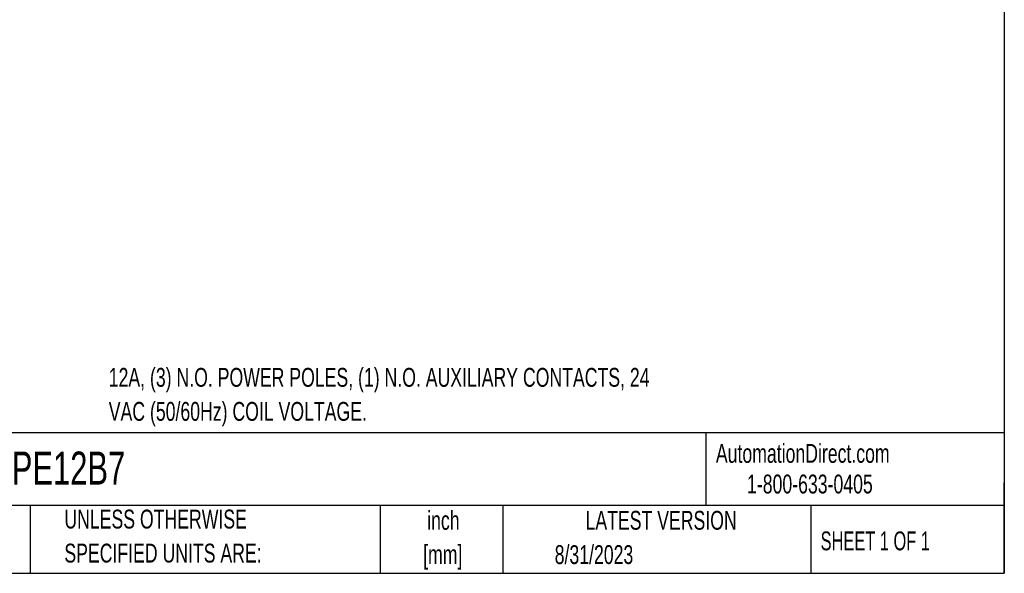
# Model space of a CAD drawing. Header units: inches. Extents: x 0.5 to 21.5, y 0.5 to 16.5.
# Tile 4 of 20: x 12.8 to 21.5, y 0.5 to 5.4. Entities that reach past the tile are written whole.
import ezdxf

# ---------------------------------------------------------------- set-up
doc = ezdxf.new("R2010")
doc.units = ezdxf.units.IN
doc.header["$LTSCALE"] = 2
doc.header["$MEASUREMENT"] = 0
doc.layers.add('TEXT', color=140, linetype='Continuous', lineweight=25)
doc.styles.add('SLDTEXTSTYLE0', font='TXT', dxfattribs={"width": 0.7})
doc.styles.add('SLDTEXTSTYLE1', font='TXT', dxfattribs={"width": 0.65})

# ---------------------------------------------------------------- blocks, each defined once
blk = doc.blocks.new('SW_NOTE_0')
at = {"layer": 'TEXT', "color": 0, "char_height": 0.166667, "attachment_point": 1, "style": 'SLDTEXTSTYLE0'}
for s, insert in [('12A, (3) N.O. POWER POLES, (1) N.O. AUXILIARY CONTACTS, 24', (0, 0.2148)), ('VAC (50/60Hz) COIL VOLTAGE.', (0, -0.0861))]:
    blk.add_mtext(s, dxfattribs=dict(at, insert=insert))
blk = doc.blocks.new('SW_NOTE_0_1')
at = {"layer": 'TEXT', "color": 0, "char_height": 0.16667, "attachment_point": 2, "style": 'SLDTEXTSTYLE0'}
for s, insert in [('inch', (0.25, 0.2148)), ('[mm]', (0.2444, -0.0861))]:
    blk.add_mtext(s, dxfattribs=dict(at, insert=insert))
blk = doc.blocks.new('SW_NOTE_0_2')
at = {"layer": 'TEXT', "color": 0, "char_height": 0.166667, "attachment_point": 1, "style": 'SLDTEXTSTYLE0'}
for s, insert in [('UNLESS OTHERWISE', (0, 0.2148)), ('SPECIFIED UNITS ARE:', (0, -0.0861))]:
    blk.add_mtext(s, dxfattribs=dict(at, insert=insert))

msp = doc.modelspace()

# ---------------------------------------------------------------- linework, layer by layer
at = {"layer": 'TEXT'}
for p, q in [((21.5, 16.5), (21.5, 0.5)), ((21.5, 1.7422), (0.5, 1.7422)), ((18.8642, 1.7422), (18.8642, 1.1)), ((21.5, 0.5), (21.5, 1.3)), ((21.5, 1.1), (0.5, 1.1)), ((12.8961, 1.1), (12.8961, 0.5)), ((15.9862, 1.1), (15.9862, 0.5)), ((17.0718, 1.1), (17.0718, 0.5)), ((19.7912, 1.1), (19.7912, 0.5)), ((0.5, 0.5), (21.5, 0.5))]:
    msp.add_line(p, q, dxfattribs=at)

# ---------------------------------------------------------------- block references
for name, p in [('SW_NOTE_0', (13.5895, 2.1014)), ('SW_NOTE_0_2', (13.1975, 0.8482)), ('SW_NOTE_0_1', (16.2952, 0.8365))]:
    msp.add_blockref(name, p, dxfattribs=at)

# ---------------------------------------------------------------- texts
for s, insert, char_height, attachment_point, style in [('AutomationDirect.com', (18.9524, 1.6438), 0.166667, 1, 'SLDTEXTSTYLE0'), ('DPE12B7', (12.536, 1.5763), 0.29167, 1, 'SLDTEXTSTYLE0'), ('1-800-633-0405', (19.2277, 1.373), 0.166667, 1, 'SLDTEXTSTYLE0'), ('LATEST VERSION', (18.4687, 1.0523), 0.166667, 2, 'SLDTEXTSTYLE0'), ('SHEET 1 OF 1', (19.8773, 0.8702), 0.166667, 1, 'SLDTEXTSTYLE1'), ('8/31/2023', (17.5286, 0.7491), 0.16667, 1, 'SLDTEXTSTYLE0')]:
    msp.add_mtext(s, dxfattribs=dict(at, insert=insert, char_height=char_height, attachment_point=attachment_point, style=style))

doc.saveas('drawing.dxf')
